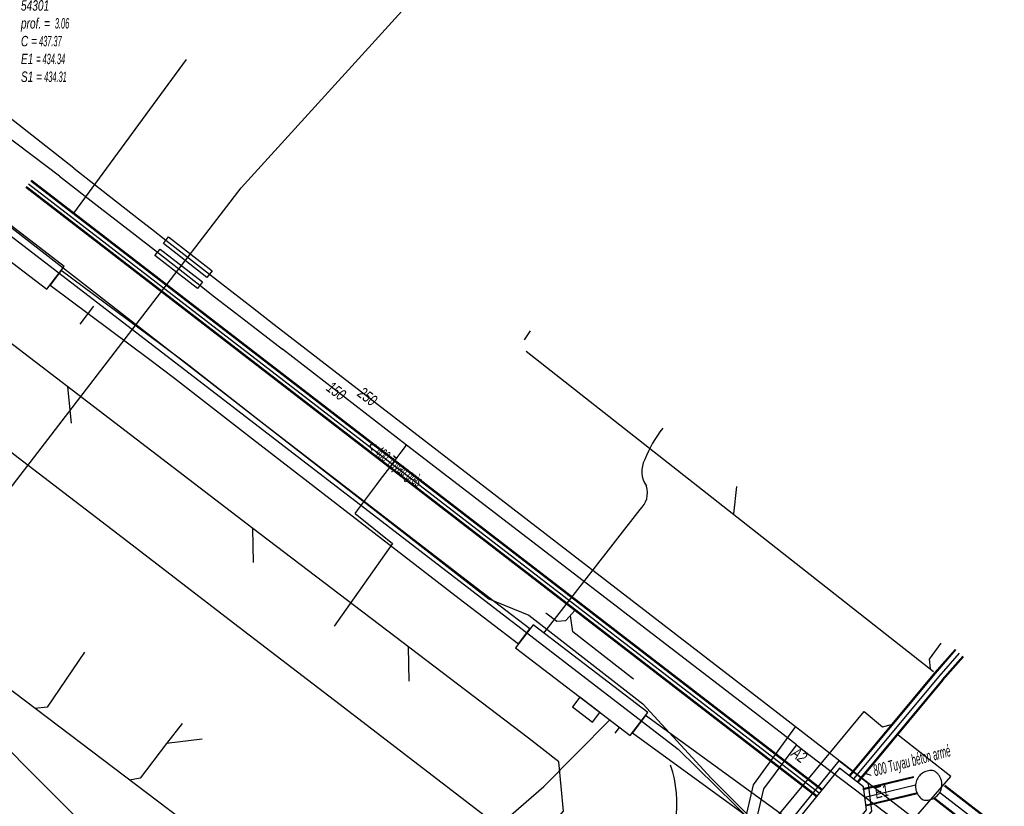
# Model space of a CAD drawing. Header units: metres. Extents: x 2695563 to 2696938, y 1260544 to 1262032.
# Tile 102 of 256: x 2696150 to 2696198, y 1261230 to 1261268. Entities that reach past the tile are written whole.
import ezdxf

# ---------------------------------------------------------------- set-up
doc = ezdxf.new("R2010")
doc.units = ezdxf.units.M
doc.header["$LTSCALE"] = 100
for name, pattern in [('AUSGEZOGEN', [0]), ('STRICHLINIE2_S3', [0.25, 0.15, -0.1]), ('VERDECKT2_S2', [0.18, 0.1, -0.08])]:
    doc.linetypes.add(name, pattern=pattern)
for name, color, linetype in [('Eau portable_Cadastre des conduites_Conduite', 171, 'AUSGEZOGEN'), ('Eau potable_Cadastre des conduites_Conduite_Texte', 171, 'AUSGEZOGEN'), ('Eau potable_Cadastre des conduites_Tube de protection', 171, 'AUSGEZOGEN'), ('EU_Cadastre des conduites', 24, 'AUSGEZOGEN'), ('EU_Cadastre des conduites – Texte', 7, 'AUSGEZOGEN'), ('EU_Cadastre des conduites_Regard normalisé – Texte', 24, 'AUSGEZOGEN'), ('EU_Cadastre des conduites_Regard – Ligne de détail', 24, 'AUSGEZOGEN'), ('EU_Cadastre des conduites_Regard – Polygone de détail', 24, 'AUSGEZOGEN'), ('EU_Cadastre des conduites_Texte entrée-sortie', 24, 'AUSGEZOGEN'), ('Gaz_Cadastre des conduites_Conduite', 32, 'AUSGEZOGEN'), ('Gaz_Cadastre des conduites_Conduite_Texte', 32, 'AUSGEZOGEN'), ('Gaz_Cadastre des conduites_Tube de protection', 32, 'AUSGEZOGEN'), ('Réseau électrique_Cadastre des conduite_Bord du tracé', 1, 'AUSGEZOGEN'), ('Réseau électrique_Cadastre des conduite_Tronçon de tracé', 1, 'AUSGEZOGEN'), ('Réseau électrique_Cadastre des conduites_Ouvrage_Surface-Ligne-Point', 1, 'AUSGEZOGEN'), ('TV_Cadastre des conduites_CONDUITE', 92, 'AUSGEZOGEN'), ('Télécommunications_SW_Cadastre des conduites_Bord du tracé', 94, 'AUSGEZOGEN')]:
    doc.layers.add(name, color=color, linetype=linetype)
doc.styles.add('ARIAL', font='arial.ttf')
pattern_1 = [(0, (2703955, 1269100), (4050, 4050), [4050, -4050]), (90, (2703955, 1269100), (-4050, 4050), [4050, -4050])]
pattern_2 = [(0, (2708005, 1273150), (6075, 6075), [6075, -6075]), (90, (2708005, 1273150), (-6075, 6075), [6075, -6075])]

# ---------------------------------------------------------------- blocks, each defined once
blk = doc.blocks.new('COMPLEXOBJECT_1500')
at = {"layer": 'EU_Cadastre des conduites_Regard – Ligne de détail', "color": 24, "linetype": 'STRICHLINIE2_S3', "transparency": 33554687}
for centre, radius, start, end in [((6193.598, 11231.504), 0.766, 80.7097, 158.7948), ((6193.349, 11231.593), 0.759, 329.277, 60.4361), ((6193.595, 11231.504), 0.764, 158.7207, 239.5042), ((6193.348, 11231.595), 0.762, 259.4367, 329.2227)]:
    blk.add_arc(centre, radius, start, end, dxfattribs=at)
blk = doc.blocks.new('COMPLEXOBJECT_1949')
at = {"layer": 'Réseau électrique_Cadastre des conduite_Tronçon de tracé', "color": 1, "linetype": 'AUSGEZOGEN', "transparency": 33554687}
blk.add_line((6178.916, 11225.904), (6180.15, 11227.332), dxfattribs=at)
blk.add_arc((6175.699, 11230.694), 5.577, 322.9352, 19.1581, dxfattribs=at)
blk = doc.blocks.new('COMPLEXOBJECT_2708')
at = {"layer": 'Réseau électrique_Cadastre des conduite_Tronçon de tracé', "color": 1, "linetype": 'AUSGEZOGEN', "transparency": 33554687}
blk.add_line((6174.832, 11238.919), (6179.492, 11244.898), dxfattribs=at)
for centre, radius, start, end in [((6185.24, 11245.145), 5.937, 141.5736, 158.4806), ((6180.81, 11246.747), 1.235, 152.2177, 214.9183), ((6178.755, 11245.706), 1.094, 312.3369, 17.7565)]:
    blk.add_arc(centre, radius, start, end, dxfattribs=at)
blk = doc.blocks.new('COMPLEXOBJECT_2761')
at = {"layer": 'Télécommunications_SW_Cadastre des conduites_Bord du tracé', "color": 94, "linetype": 'AUSGEZOGEN', "transparency": 33554687}
blk.add_lwpolyline([(6061.878, 11324.781), (6125.024, 11276.855), (6144.716, 11261.91), (6172.175, 11240.573), (6174.099, 11239.79), (6179.632, 11235.501), (6182.935, 11231.89), (6188.544, 11226.288)], dxfattribs=at)

msp = doc.modelspace()

# ---------------------------------------------------------------- hatches: boundary and pattern name
at = {"layer": 'Réseau électrique_Cadastre des conduite_Bord du tracé', "lineweight": 18, "transparency": 33554687}
h = msp.add_hatch(dxfattribs=at)
h.set_pattern_fill('MUSTER', color=1, scale=6075, style=0, pattern_type=2)
h.set_pattern_definition(pattern_2)
h.paths.add_polyline_path([(2696151.886, 1261255.568), (2696156.72, 1261251.983), (2696157.909, 1261251.078), (2696161.688, 1261248.135), (2696171.707, 1261240.412), (2696174.578, 1261238.217), (2696175.125, 1261238.932), (2696172.255, 1261241.126), (2696162.239, 1261248.846), (2696158.458, 1261251.791), (2696157.26, 1261252.702), (2696152.423, 1261256.29)], flags=0)
h = msp.add_hatch(dxfattribs=at)
h.set_pattern_fill('MUSTER', color=1, scale=6075, style=0, pattern_type=2)
h.set_pattern_definition(pattern_2)
h.paths.add_polyline_path([(2696187.936, 1261229.495), (2696180.73, 1261234.74), (2696180.094, 1261233.906), (2696187.326, 1261228.64)], flags=0)
at = {"layer": 'Réseau électrique_Cadastre des conduites_Ouvrage_Surface-Ligne-Point', "lineweight": 18, "transparency": 33554687}
h = msp.add_hatch(dxfattribs=at)
h.set_pattern_fill('MUSTER', color=1, scale=4050, style=0, pattern_type=2)
h.set_pattern_definition(pattern_1)
h.paths.add_polyline_path([(2696146.166, 1261259.62), (2696151.73, 1261255.373), (2696152.579, 1261256.485), (2696147.015, 1261260.733)], flags=0)
h = msp.add_hatch(dxfattribs=at)
h.set_pattern_fill('MUSTER', color=1, scale=4050, style=0, pattern_type=2)
h.set_pattern_definition(pattern_1)
h.paths.add_polyline_path([(2696174.426, 1261238.018), (2696179.987, 1261233.767), (2696180.838, 1261234.879), (2696175.277, 1261239.13)], flags=0)
h = msp.add_hatch(dxfattribs=at)
h.set_pattern_fill('MUSTER', color=1, scale=2025, style=0, pattern_type=2)
h.set_pattern_definition([(0, (2699905, 1265050), (2025, 2025), [2025, -2025]), (90, (2699905, 1265050), (-2025, 2025), [2025, -2025])])
h.paths.add_polyline_path([(2696177.184, 1261235.155), (2696178.153, 1261234.414), (2696178.518, 1261234.89), (2696177.549, 1261235.631)], flags=0)

# ---------------------------------------------------------------- linework, layer by layer
at = {"layer": 'Eau portable_Cadastre des conduites_Conduite', "color": 7, "linetype": 'AUSGEZOGEN', "transparency": 33554687}
for points in [[(2696152.343, 1261260.85), (2696130.633, 1261277.268), (2696130.458, 1261277.401), (2696129.416, 1261278.195), (2696097.293, 1261302.688), (2696068.719, 1261324.469)], [(2696152.343, 1261260.85), (2696154.321, 1261259.315), (2696155.864, 1261258.118), (2696157.09, 1261257.166), (2696159.147, 1261255.57), (2696159.859, 1261255.017), (2696161.362, 1261253.851), (2696163.142, 1261252.469)], [(2696188.036, 1261233.317), (2696187.243, 1261233.927), (2696185.983, 1261234.896), (2696169.155, 1261247.833), (2696163.142, 1261252.469)], [(2696166.66, 1261244.516), (2696166.792, 1261244.692), (2696167.716, 1261245.919), (2696167.897, 1261246.16), (2696168.349, 1261246.753), (2696168.701, 1261247.229), (2696168.848, 1261247.425), (2696169.155, 1261247.833)], [(2696166.66, 1261244.516), (2696168.468, 1261243.072), (2696165.643, 1261239.06)], [(2696188.036, 1261233.317), (2696187.573, 1261232.703), (2696186.438, 1261231.197), (2696185.691, 1261228.018), (2696185.263, 1261226.075), (2696183.34, 1261223.851)], [(2696188.036, 1261233.317), (2696188.639, 1261232.859), (2696195.03, 1261228.009), (2696195.382, 1261227.743), (2696196.452, 1261226.935)]]:
    msp.add_lwpolyline(points, dxfattribs=at)
at = {"layer": 'Eau potable_Cadastre des conduites_Tube de protection', "color": 7, "linetype": 'VERDECKT2_S2', "transparency": 33554687}
msp.add_lwpolyline([(2696156.967, 1261257.008), (2696157.213, 1261257.324), (2696159.27, 1261255.728), (2696159.024, 1261255.412), (2696156.967, 1261257.008)], close=True, dxfattribs=at)
at = {"layer": 'EU_Cadastre des conduites', "color": 24, "linetype": 'AUSGEZOGEN', "transparency": 33554687}
for p, q in [((2696158.486, 1261266.494), (2696153.022, 1261259.063)), ((2696175.138, 1261253.368), (2696174.853, 1261252.926)), ((2696174.938, 1261252.378), (2696194.666, 1261236.873)), ((2696152.928, 1261248.894), (2696152.744, 1261250.649)), ((2696185.136, 1261245.823), (2696184.985, 1261244.5)), ((2696175.066, 1261233.636), (2696161.715, 1261243.792)), ((2696161.733, 1261242.154), (2696161.715, 1261243.792)), ((2696169.284, 1261236.399), (2696169.242, 1261238.072)), ((2696158.279, 1261234.356), (2696157.53, 1261233.383))]:
    msp.add_line(p, q, dxfattribs=at)
at = {"layer": 'EU_Cadastre des conduites', "linetype": 'AUSGEZOGEN', "transparency": 33554687}
for p, q in [((2696189.253, 1261231.127), (2696150.962, 1261260.614)), ((2696189.265, 1261231.142), (2696150.974, 1261260.629)), ((2696189.277, 1261231.158), (2696150.986, 1261260.645)), ((2696189.009, 1261230.81), (2696150.718, 1261260.297)), ((2696189.021, 1261230.826), (2696150.73, 1261260.313)), ((2696189.033, 1261230.841), (2696150.742, 1261260.328)), ((2696195.715, 1261237.944), (2696194.72, 1261236.805)), ((2696195.73, 1261237.93), (2696194.735, 1261236.791)), ((2696195.745, 1261237.917), (2696194.75, 1261236.778)), ((2696196.091, 1261237.615), (2696195.096, 1261236.476)), ((2696196.106, 1261237.602), (2696195.111, 1261236.463)), ((2696196.121, 1261237.588), (2696195.126, 1261236.449)), ((2696194.715, 1261236.8), (2696190.593, 1261231.842)), ((2696194.731, 1261236.787), (2696190.609, 1261231.829)), ((2696194.746, 1261236.774), (2696190.624, 1261231.816)), ((2696195.1, 1261236.48), (2696190.978, 1261231.522)), ((2696195.115, 1261236.467), (2696190.993, 1261231.509)), ((2696195.131, 1261236.454), (2696191.009, 1261231.496)), ((2696193.705, 1261231.774), (2696191.249, 1261231.185)), ((2696193.71, 1261231.754), (2696191.254, 1261231.165)), ((2696193.715, 1261231.734), (2696191.259, 1261231.145)), ((2696193.891, 1261230.996), (2696191.435, 1261230.407)), ((2696193.896, 1261230.976), (2696191.44, 1261230.387)), ((2696237.312, 1261198.859), (2696195.201, 1261231.317)), ((2696237.325, 1261198.876), (2696195.214, 1261231.334)), ((2696237.338, 1261198.892), (2696195.227, 1261231.35)), ((2696193.901, 1261230.956), (2696191.445, 1261230.367)), ((2696236.824, 1261198.226), (2696194.713, 1261230.684)), ((2696236.837, 1261198.242), (2696194.726, 1261230.7)), ((2696236.85, 1261198.259), (2696194.739, 1261230.717))]:
    msp.add_line(p, q, dxfattribs=at)
at = {"layer": 'EU_Cadastre des conduites', "color": 255, "transparency": 33554687}
for p, q in [((2696189.143, 1261230.984), (2696150.852, 1261260.471)), ((2696195.918, 1261237.766), (2696194.923, 1261236.627)), ((2696194.923, 1261236.627), (2696190.801, 1261231.669)), ((2696193.803, 1261231.365), (2696191.347, 1261230.776)), ((2696237.081, 1261198.559), (2696194.97, 1261231.017))]:
    msp.add_line(p, q, dxfattribs=at)
at = {"layer": 'EU_Cadastre des conduites', "color": 24, "linetype": 'AUSGEZOGEN', "transparency": 33554687}
for points in [[(2696161.715, 1261243.792), (2696143.428, 1261257.768), (2696143.335, 1261258.516)], [(2696159.751, 1261228.576), (2696142.696, 1261241.488), (2696135.678, 1261246.813)], [(2696175.899, 1261239.705), (2696176.432, 1261239.306), (2696176.872, 1261239.333), (2696177.302, 1261239.825)], [(2696180.137, 1261236.496), (2696177.205, 1261238.787), (2696177.099, 1261239.572)], [(2696195.026, 1261238.246), (2696194.463, 1261237.468), (2696194.503, 1261237.012)], [(2696153.563, 1261237.808), (2696151.74, 1261235.151), (2696151.157, 1261235.073)], [(2696159.262, 1261233.601), (2696157.53, 1261233.383), (2696156.255, 1261231.701), (2696155.739, 1261231.613)], [(2696175.824, 1261229.016), (2696176.747, 1261230.11), (2696176.523, 1261232.5), (2696175.066, 1261233.636)]]:
    msp.add_lwpolyline(points, dxfattribs=at)
at = {"layer": 'EU_Cadastre des conduites_Regard – Polygone de détail', "color": 24, "linetype": 'STRICHLINIE2_S3', "transparency": 33554687}
for points in [[(2696187.891, 1261229.835), (2696190.14, 1261228.187), (2696191.682, 1261230.106), (2696191.517, 1261231.428), (2696190.086, 1261232.544), (2696187.891, 1261229.835)], [(2696190.126, 1261232.196), (2696188.25, 1261229.882), (2696190.095, 1261228.53), (2696191.421, 1261230.18), (2696191.282, 1261231.294), (2696190.126, 1261232.196)]]:
    msp.add_lwpolyline(points, close=True, dxfattribs=at)
at = {"layer": 'Gaz_Cadastre des conduites_Conduite', "color": 32, "linetype": 'AUSGEZOGEN', "transparency": 33554687}
for points in [[(2696153.035, 1261261.232), (2696148.733, 1261264.613), (2696142.294, 1261269.37), (2696140.669, 1261270.571)], [(2696153.035, 1261261.232), (2696154.679, 1261259.951), (2696156.323, 1261258.671), (2696156.793, 1261258.305), (2696157.497, 1261257.756), (2696159.611, 1261256.109), (2696160.198, 1261255.652), (2696161.686, 1261254.493), (2696162.743, 1261253.67)], [(2696162.743, 1261253.67), (2696186.628, 1261235.258), (2696187.982, 1261234.214)], [(2696187.982, 1261234.214), (2696185.936, 1261231.385), (2696184.758, 1261226.318), (2696183.646, 1261225.04)], [(2696187.982, 1261234.214), (2696195.201, 1261228.633), (2696196.143, 1261227.947), (2696196.417, 1261227.747)]]:
    msp.add_lwpolyline(points, dxfattribs=at)
at = {"layer": 'Gaz_Cadastre des conduites_Tube de protection', "color": 32, "linetype": 'VERDECKT2_S2', "transparency": 33554687}
msp.add_lwpolyline([(2696157.374, 1261257.598), (2696157.62, 1261257.914), (2696159.734, 1261256.267), (2696159.488, 1261255.951), (2696157.374, 1261257.598)], close=True, dxfattribs=at)
at = {"layer": 'Réseau électrique_Cadastre des conduite_Bord du tracé', "color": 1, "linetype": 'AUSGEZOGEN', "transparency": 33554687}
for points in [[(2696151.886, 1261255.568), (2696156.72, 1261251.983), (2696157.909, 1261251.078), (2696161.688, 1261248.135), (2696171.707, 1261240.412), (2696174.578, 1261238.217), (2696175.125, 1261238.932), (2696172.255, 1261241.126), (2696162.239, 1261248.846), (2696158.458, 1261251.791), (2696157.26, 1261252.702), (2696152.423, 1261256.29), (2696151.886, 1261255.568)], [(2696187.936, 1261229.495), (2696180.73, 1261234.74), (2696180.094, 1261233.906), (2696187.326, 1261228.64), (2696187.936, 1261229.495)]]:
    msp.add_lwpolyline(points, close=True, dxfattribs=at)
at = {"layer": 'Réseau électrique_Cadastre des conduite_Tronçon de tracé', "color": 1, "linetype": 'AUSGEZOGEN', "transparency": 33554687}
for p, q in [((2696153.353, 1261253.689), (2696154.012, 1261254.552)), ((2696150.559, 1261247.056), (2696144.811, 1261251.469)), ((2696155.653, 1261243.145), (2696150.559, 1261247.056)), ((2696160.774, 1261239.214), (2696155.653, 1261243.145)), ((2696165.664, 1261235.46), (2696160.774, 1261239.214)), ((2696173.588, 1261229.376), (2696165.664, 1261235.46)), ((2696181.961, 1261223.645), (2696191.315, 1261234.928)), ((2696191.315, 1261234.928), (2696192.2, 1261234.187)), ((2696175.797, 1261231.296), (2696178.994, 1261234.526)), ((2696192.2, 1261234.187), (2696192.642, 1261234.304)), ((2696179.259, 1261233.883), (2696179.471, 1261234.161)), ((2696173.588, 1261229.376), (2696175.797, 1261231.296))]:
    msp.add_line(p, q, dxfattribs=at)
for points in [[(2696140.907, 1261235.45), (2696146.845, 1261241.697), (2696161.144, 1261260.29), (2696177.373, 1261278.128)], [(2696187.866, 1261222.981), (2696195.518, 1261231.781), (2696192.967, 1261233.797)]]:
    msp.add_lwpolyline(points, dxfattribs=at)
at = {"layer": 'Réseau électrique_Cadastre des conduites_Ouvrage_Surface-Ligne-Point', "color": 1, "linetype": 'AUSGEZOGEN', "transparency": 33554687}
for points in [[(2696146.166, 1261259.62), (2696151.73, 1261255.373), (2696152.579, 1261256.485), (2696147.015, 1261260.733), (2696146.166, 1261259.62)], [(2696174.426, 1261238.018), (2696179.987, 1261233.767), (2696180.838, 1261234.879), (2696175.277, 1261239.13), (2696174.426, 1261238.018)], [(2696177.184, 1261235.155), (2696178.153, 1261234.414), (2696178.518, 1261234.89), (2696177.549, 1261235.631), (2696177.184, 1261235.155)]]:
    msp.add_lwpolyline(points, close=True, dxfattribs=at)
at = {"layer": 'TV_Cadastre des conduites_CONDUITE', "color": 92, "linetype": 'AUSGEZOGEN', "transparency": 33554687}
for points in [[(2695954.521, 1261432.817), (2695982.78, 1261401.523), (2696040.347, 1261343.241), (2696043.85, 1261339.695), (2696045.936, 1261332.298), (2696055.988, 1261322.246), (2696059.781, 1261323.763), (2696065.092, 1261322.246), (2696142.093, 1261264.021), (2696182.3, 1261233.107), (2696188.748, 1261226.788), (2696191.783, 1261223.814), (2696284.336, 1261154.968), (2696287.921, 1261155.02)], [(2696136.536, 1261244.307), (2696144.733, 1261238.266), (2696155.947, 1261227.009)]]:
    msp.add_lwpolyline(points, dxfattribs=at)

# ---------------------------------------------------------------- block references
at = {"layer": 'EU_Cadastre des conduites_Regard – Ligne de détail', "color": 24, "linetype": 'STRICHLINIE2_S3', "lineweight": -3, "transparency": 33554687}
msp.add_blockref('COMPLEXOBJECT_1500', (2690000.97, 1249999.81), dxfattribs=at)
at = {"layer": 'Réseau électrique_Cadastre des conduite_Tronçon de tracé', "color": 1, "linetype": 'AUSGEZOGEN', "lineweight": -3, "transparency": 33554687}
for name in ['COMPLEXOBJECT_2708', 'COMPLEXOBJECT_1949']:
    msp.add_blockref(name, (2690000.97, 1249999.81), dxfattribs=at)
at = {"layer": 'Télécommunications_SW_Cadastre des conduites_Bord du tracé', "color": 94, "linetype": 'AUSGEZOGEN', "lineweight": -3, "transparency": 33554687}
msp.add_blockref('COMPLEXOBJECT_2761', (2690000.97, 1249999.81), dxfattribs=at)

# ---------------------------------------------------------------- texts
at = {"layer": 'Eau potable_Cadastre des conduites_Conduite_Texte', "color": 7, "transparency": 33554687, "insert": (2696165.751, 1261250.451), "char_height": 0.55426, "width": 1.10014, "attachment_point": 5, "rotation": 322.3629, "style": 'ARIAL'}
msp.add_mtext('\\A1;{\\fArial|i1|b0;\\H0.554263;\\W0.700000;\\C7;150}\\P', dxfattribs=at)
at = {"layer": 'EU_Cadastre des conduites – Texte', "color": 24, "transparency": 33554687, "char_height": 0.55705, "width": 6, "attachment_point": 5, "style": 'ARIAL'}
for s, insert, rotation in [('\\A1;{\\fArial|b0|i1|c0|p34;\\W0.7;< \\W0.49;400 Tuyau grès}', (2696168.555, 1261246.873), 323.0172), ('\\A1;{\\fArial|b0|i1|c0|p34;\\W0.7;< \\W0.49;800 Tuyau béton armé}', (2696193.42, 1261232.421), 14.8959)]:
    msp.add_mtext(s, dxfattribs=dict(at, insert=insert, rotation=rotation))
at = {"layer": 'EU_Cadastre des conduites_Regard normalisé – Texte', "color": 24, "transparency": 33554687, "insert": (2696150.477, 1261269.369), "char_height": 0.50641, "width": 2.8452, "attachment_point": 1, "line_spacing_factor": 1.024096, "style": 'ARIAL'}
msp.add_mtext('\\A1;{\\fArial|b0|i1|c0|p34;\\W0.69709;54301}\\P{\\fArial|b0|i1|c0|p34;\\H0.99721x;\\W0.69709;prof. = \\W0.48796; 3.06}\\P{\\fArial|b0|i1|c0|p34;\\H0.99721x;\\W0.69709;C =\\W0.48796; 437.37}\\P{\\fArial|b0|i1|c0|p34;\\H0.99721x;\\W0.69709;E1 \\W0.48796;= 434.34}\\P{\\fArial|b0|i1|c0|p34;\\H0.99721x;\\W0.69709;S1 =\\W0.48796; 434.31}', dxfattribs=at)
at = {"layer": 'EU_Cadastre des conduites_Texte entrée-sortie', "color": 24, "transparency": 33554687, "char_height": 0.55705, "attachment_point": 7, "style": 'ARIAL'}
for s, insert, width, rotation in [('\\A1;{\\fArial|i1|b0;\\H0.557054;\\W0.700000;\\C24;A2}\\P', (2696187.744, 1261232.81), 0.86376, 322.3719), ('\\A1;{\\fArial|i1|b0;\\H0.557054;\\W0.700000;\\C24;E1}\\P', (2696191.904, 1261230.712), 0.85544, 14.6025)]:
    msp.add_mtext(s, dxfattribs=dict(at, insert=insert, width=width, rotation=rotation))
at = {"layer": 'Gaz_Cadastre des conduites_Conduite_Texte', "color": 32, "transparency": 33554687, "insert": (2696167.261, 1261250.18), "char_height": 0.55825, "width": 1.11429, "attachment_point": 5, "rotation": 322.3728, "style": 'ARIAL'}
msp.add_mtext('\\A1;{\\fArial|i1|b0;\\H0.558250;\\W0.700000;\\C32;250}\\P', dxfattribs=at)

doc.saveas('drawing.dxf')
